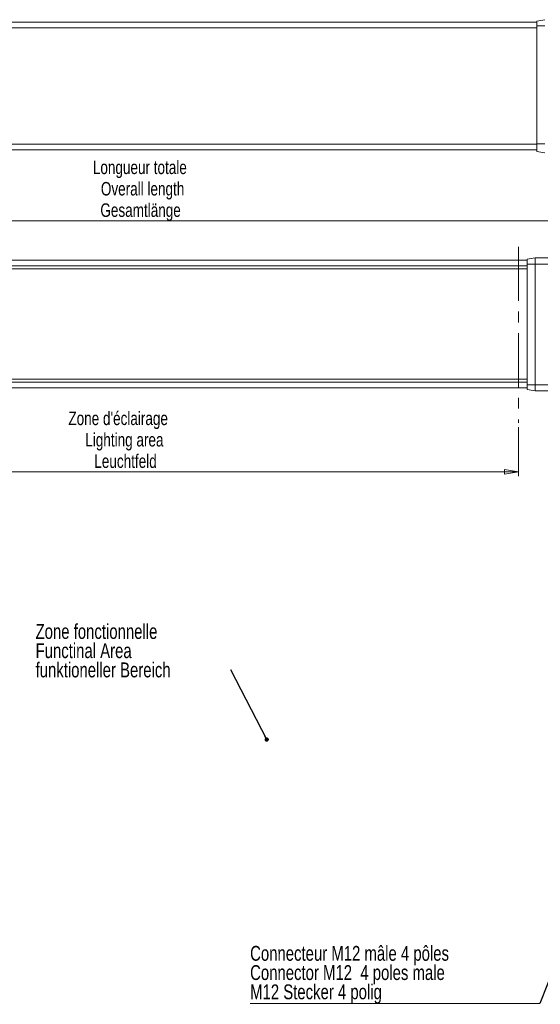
# Model space of a CAD drawing. Header units: millimetres. Extents: x 15 to 405, y 45 to 287.
# Tile 2 of 6: x 159 to 281, y 45 to 277. Entities that reach past the tile are written whole.
import ezdxf

# ---------------------------------------------------------------- set-up
doc = ezdxf.new("R2010")
doc.units = ezdxf.units.MM
doc.linetypes.add('CENTERX2', pattern=[20.32, 12.7, -2.54, 2.54, -2.54])
doc.styles.add('SLDTEXTSTYLE0', font='TXT', dxfattribs={"width": 0.75})
doc.dimstyles.new('SLDDIMSTYLE2', dxfattribs={"dimtxt": 0, "dimasz": 1.016, "dimexe": 0, "dimexo": 0.0625, "dimgap": 0, "dimtad": 0, "dimtih": 1, "dimtoh": 1, "dimdec": 0, "dimrnd": 1e-09, "dimzin": 0, "dimdsep": 46, "dimtxsty": 'Standard', "dimblk1": 'DOT', "dimblk2": 'DOT', "dimsah": 1, "dimcen": 0.09, "dimadec": 0, "dimazin": 0, "dimtfac": 1.016, "dimtdec": 0, "dimtofl": 0, "dimtmove": 0, "dimatfit": 3, "dimldrblk": 'DOT', "dimfxl": 1, "dimtolj": 1, "dimtzin": 0, "dimarcsym": 0})
doc.dimstyles.new('SLDDIMSTYLE3', dxfattribs={"dimtxt": 3.175, "dimasz": 3.302, "dimexe": 0, "dimexo": 0.0625, "dimgap": 0.79375, "dimtad": 1, "dimtoh": 1, "dimlfac": 1.5, "dimrnd": 1e-09, "dimzin": 12, "dimdsep": 46, "dimtxsty": 'SLDTEXTSTYLE0', "dimblk1": 'CLOSED', "dimblk2": 'CLOSED', "dimsah": 1, "dimcen": 0.09, "dimadec": 0, "dimazin": 0, "dimtfac": 1, "dimtofl": 0, "dimtmove": 0, "dimatfit": 3, "dimldrblk": 'CLOSED', "dimfxl": 1, "dimtolj": 1, "dimtzin": 12, "dimarcsym": 0})
doc.dimstyles.new('SLDDIMSTYLE4', dxfattribs={"dimtxt": 0, "dimasz": 3.302, "dimexe": 0, "dimexo": 0.0625, "dimgap": 0, "dimtad": 0, "dimtih": 1, "dimtoh": 1, "dimdec": 0, "dimrnd": 1e-09, "dimzin": 0, "dimdsep": 46, "dimtxsty": 'Standard', "dimblk1": 'CLOSED', "dimblk2": 'CLOSED', "dimsah": 1, "dimcen": 0.09, "dimadec": 0, "dimazin": 0, "dimtfac": 3.302, "dimtdec": 0, "dimtofl": 0, "dimtmove": 0, "dimatfit": 3, "dimldrblk": 'CLOSED', "dimfxl": 1, "dimtolj": 1, "dimtzin": 0, "dimarcsym": 0})

# ---------------------------------------------------------------- blocks, each defined once
blk = doc.blocks.new('SW_NOTE_0')
at = {"color": 0, "linetype": 'Continuous', "lineweight": 0, "char_height": 3.5, "attachment_point": 1, "style": 'SLDTEXTSTYLE0'}
for s, insert in [('Zone fonctionnelle', (-45.97, 10.79)), ('Functinal Area', (-45.97, 6.27)), ('funktioneller Bereich', (-45.97, 1.74))]:
    blk.add_mtext(s, dxfattribs=dict(at, insert=insert))
blk = doc.blocks.new('_DOT')
at = {"color": 0, "linetype": 'ByBlock', "lineweight": -2}
blk.add_line((-0.5, 0), (-1, 0), dxfattribs=at)
at = {"color": 0, "linetype": 'ByBlock', "const_width": 0.5}
blk.add_lwpolyline([(-0.25, 0, 1), (0.25, 0, 1)], format="xyb", close=True, dxfattribs=at)
blk = doc.blocks.new('_CLOSED')
at = {"color": 0, "linetype": 'ByBlock', "lineweight": -2}
for p, q in [((-1, 0.166667), (0, 0)), ((-1, 0.166667), (-1, -0.166667)), ((0, 0), (-1, -0.166667)), ((0, 0), (-1, 0))]:
    blk.add_line(p, q, dxfattribs=at)
blk = doc.blocks.new('*D11')
at = {"color": 7, "linetype": 'Continuous', "lineweight": 0}
for p, q in [((102.56, 258.71), (102.56, 228.52)), ((287.9, 258.71), (287.9, 228.52)), ((102.56, 229.52), (287.9, 229.52))]:
    blk.add_line(p, q, dxfattribs=at)
at = {"color": 7, "linetype": 'Continuous', "lineweight": 0, "xscale": 3.302, "yscale": 3.302, "rotation": 180}
blk.add_blockref('_CLOSED', (102.56, 229.52, 6.38), dxfattribs=at)
at = {"color": 7, "linetype": 'Continuous', "lineweight": 0, "xscale": 3.302, "yscale": 3.302}
blk.add_blockref('_CLOSED', (287.9, 229.52, 6.38), dxfattribs=at)
at = {"color": 7, "linetype": 'Continuous', "lineweight": 0, "char_height": 3.175, "attachment_point": 1, "style": 'SLDTEXTSTYLE0'}
for s, insert in [('Longueur totale', (176.04, 243.69)), ('Overall length', (177.93, 238.65)), ('Gesamtlänge', (177.81, 233.61))]:
    blk.add_mtext(s, dxfattribs=dict(at, insert=insert))
blk = doc.blocks.new('SW_NOTE_1')
at = {"color": 0, "linetype": 'Continuous', "lineweight": 0}
for p, q in [((-68.21, 0), (0, 0)), ((0, 0), (-68.21, 0)), ((-68.21, 0), (0, 0)), ((0, 0), (-68.21, 0)), ((-68.21, 0), (0, 0)), ((0, 0), (-68.21, 0))]:
    blk.add_line(p, q, dxfattribs=at)
at = {"color": 0, "linetype": 'Continuous', "lineweight": 0, "char_height": 3.5, "attachment_point": 1, "style": 'SLDTEXTSTYLE0'}
for s, insert in [('Connecteur M12 mâle 4 pôles', (-68.21, 13.57)), ('Connector M12  4 poles male', (-68.21, 9.04)), ('M12 Stecker 4 polig', (-68.21, 4.51))]:
    blk.add_mtext(s, dxfattribs=dict(at, insert=insert))
blk = doc.blocks.new('*D16')
at = {"color": 7, "linetype": 'Continuous', "lineweight": 0}
for p, q in [((109.63, 182.73), (109.63, 169.44)), ((276.3, 180.96), (276.3, 169.44)), ((109.63, 170.44), (276.3, 170.44))]:
    blk.add_line(p, q, dxfattribs=at)
at = {"color": 7, "linetype": 'Continuous', "lineweight": 0, "xscale": 3.302, "yscale": 3.302, "rotation": 180}
blk.add_blockref('_CLOSED', (109.63, 170.44, 0.07), dxfattribs=at)
at = {"color": 7, "linetype": 'Continuous', "lineweight": 0, "xscale": 3.302, "yscale": 3.302}
blk.add_blockref('_CLOSED', (276.3, 170.44, 0.07), dxfattribs=at)
at = {"color": 7, "linetype": 'Continuous', "lineweight": 0, "char_height": 3.175, "attachment_point": 1, "style": 'SLDTEXTSTYLE0'}
for s, insert in [("Zone d'éclairage", (170.28, 184.61)), ('Lighting area', (174.26, 179.57)), ('Leuchtfeld', (176.39, 174.53))]:
    blk.add_mtext(s, dxfattribs=dict(at, insert=insert))

msp = doc.modelspace()

# ---------------------------------------------------------------- linework, layer by layer
at = {"color": 7, "linetype": 'Continuous', "lineweight": 15}
for p, q in [((109.8966, 276.2501), (280.5633, 276.2501)), ((282.4537, 276.8501), (280.5633, 276.5167)), ((280.5633, 275.3834), (280.5633, 276.5167)), ((280.5633, 274.9167), (109.8966, 274.9167)), ((280.5633, 247.6501), (280.5633, 275.3834)), ((282.4537, 275.3834), (280.5633, 275.3834)), ((109.8966, 247.5834), (280.5633, 247.5834)), ((280.5633, 246.2501), (109.8966, 246.2501)), ((282.4537, 247.6501), (280.5633, 247.6501)), ((280.5633, 245.8501), (280.5633, 247.6501)), ((282.4537, 245.5167), (280.5633, 245.8501)), ((107.6313, 220.2121), (278.298, 220.2121)), ((246.6995, 220.2788), (246.6995, 220.2121)), ((246.6995, 220.2788), (248.0328, 220.2788)), ((248.0328, 220.2788), (248.0328, 220.2121)), ((248.0328, 220.2788), (265.3661, 220.2788)), ((265.3661, 220.2788), (265.3661, 220.2121)), ((265.3661, 220.2788), (266.6995, 220.2788)), ((266.6995, 220.2788), (266.6995, 220.2121)), ((278.298, 220.4788), (280.1884, 220.8121)), ((278.298, 219.3454), (278.298, 220.4788)), ((280.1884, 220.8121), (280.1884, 219.3454)), ((284.9647, 220.8121), (280.1884, 220.8121)), ((278.298, 218.8788), (107.6313, 218.8788)), ((107.6313, 218.2121), (278.298, 218.2121)), ((278.298, 219.3454), (280.1884, 219.3454)), ((278.298, 190.9454), (278.298, 219.3454)), ((280.1884, 219.3454), (280.1884, 190.9454)), ((284.9647, 219.3454), (280.1884, 219.3454)), ((107.6313, 192.2121), (278.298, 192.2121)), ((107.6313, 191.5454), (278.298, 191.5454)), ((278.298, 190.2121), (107.6313, 190.2121)), ((280.1884, 190.9454), (278.298, 190.9454)), ((278.298, 189.8121), (278.298, 190.9454)), ((284.9647, 190.9454), (280.1884, 190.9454)), ((280.1884, 190.9454), (280.1884, 189.4788)), ((280.1884, 189.4788), (278.298, 189.8121)), ((284.9647, 189.4788), (280.1884, 189.4788))]:
    msp.add_line(p, q, dxfattribs=at)
at = {"color": 7, "linetype": 'CENTERX2', "lineweight": 0}
msp.add_line((276.298, 223.3973), (276.298, 181.9599), dxfattribs=at)

# ---------------------------------------------------------------- block references
at = {"color": 7, "linetype": 'Continuous', "lineweight": 0}
for name, p in [('SW_NOTE_0', (208.518, 123.8184)), ('SW_NOTE_1', (281.2865, 45.2805))]:
    msp.add_blockref(name, p, dxfattribs=at)

# ---------------------------------------------------------------- dimensions: what is measured, and where the dimension line sits
for base, p1, p2, text, picture, middle in [((287.8966, 229.5167), (102.5633, 259.7109), (287.8966, 259.7109), 'Longueur totale\\POverall length\\PGesamtlänge', '*D11', (191.9582, 229.5167)), ((276.298, 170.4356), (109.6313, 183.7272), (276.298, 181.9599), "Zone d'éclairage\\PLighting area\\PLeuchtfeld", '*D16', (187.3212, 170.4356))]:
    dim = msp.add_linear_dim(base=base, p1=p1, p2=p2, text=text, dimstyle='SLDDIMSTYLE3', dxfattribs=at)
    dim.commit()
    dim.dimension.update_dxf_attribs({"geometry": picture, "text_midpoint": middle, "dimtype": 160})

# ---------------------------------------------------------------- leaders
for points, dimstyle in [([(216.9856, 107.4198), (208.518, 123.8184)], 'SLDDIMSTYLE2'), ([(293.7257, 76.8121), (281.2865, 45.2805)], 'SLDDIMSTYLE4')]:
    msp.add_leader(points, dimstyle=dimstyle, dxfattribs=at)

doc.saveas('drawing.dxf')
